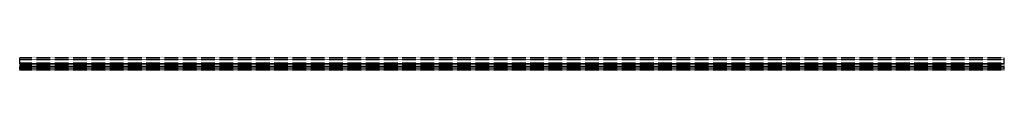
# Model space of a CAD drawing. Header units: millimetres. Extents: x 0 to 5800, y 0 to 73.
import ezdxf

# ---------------------------------------------------------------- set-up
doc = ezdxf.new("R2010")
doc.units = ezdxf.units.MM
doc.header["$LTSCALE"] = 10
doc.linetypes.add('ALLCAD_Strich', pattern=[0.2, 0.15, -0.05])
doc.layers.add('BESCH_KONT_sich_schn_grun_2d', color=10, linetype='Continuous')

msp = doc.modelspace()

# ---------------------------------------------------------------- linework, layer by layer
at = {"layer": 'BESCH_KONT_sich_schn_grun_2d', "linetype": 'ALLCAD_Strich'}
for p, q in [((5800, 73), (0, 73)), ((0, 63), (0, 73)), ((0, 72), (0, 72)), ((0, 72), (0, 72)), ((0, 72), (0, 72)), ((0, 72), (0, 72)), ((0, 72), (0, 72)), ((0, 72), (0, 72)), ((0, 72), (0, 72)), ((0, 72), (0, 72)), ((0, 72), (0, 72)), ((5800, 72), (0, 72)), ((0, 72), (0, 72)), ((0, 72), (0, 72)), ((0, 72), (0, 72)), ((0, 72), (0, 72)), ((0, 72), (0, 72)), ((0, 72), (0, 72)), ((0, 72), (0, 72)), ((0, 72), (0, 72)), ((0, 72), (0, 72)), ((0, 72), (0, 72)), ((0, 72), (0, 72)), ((0, 72), (0, 72)), ((0, 72), (0, 72)), ((0, 72), (0, 72)), ((0, 72), (0, 72)), ((0, 72), (0, 72)), ((0, 72), (0, 72)), ((0, 72), (0, 72)), ((0, 72), (0, 72)), ((0, 72), (0, 72)), ((0, 72), (0, 72)), ((0, 72), (0, 72)), ((0, 72), (0, 72)), ((0, 72), (0, 72)), ((0, 72), (0, 72)), ((0, 72), (0, 72)), ((0, 72), (0, 72)), ((0, 72), (0, 72)), ((0, 72), (0, 72)), ((5800, 63), (0, 63)), ((0, 61.5), (0, 63)), ((5800, 62.8), (0, 62.8)), ((5800, 61.5), (0, 61.5)), ((0, 61.2), (0, 61.5)), ((5800, 61.2), (0, 61.2)), ((0, 25), (0, 61.2)), ((5800, 63), (5800, 73)), ((5800, 61.5), (5800, 63)), ((5800, 61.2), (5800, 61.5)), ((5800, 25), (5800, 61.2)), ((5800, 42), (0, 42)), ((5800, 40.5), (0, 40.5)), ((5800, 40), (0, 40)), ((5800, 38), (0, 38)), ((5800, 37), (0, 37)), ((5800, 36), (0, 36)), ((5800, 34.2), (0, 34.2)), ((5800, 25), (0, 25)), ((0, 23.5), (0, 25)), ((5800, 23.5), (0, 23.5)), ((0, 19.2), (0, 23.5)), ((5800, 21), (0, 21)), ((5800, 19.7), (0, 19.7)), ((5800, 19.2), (0, 19.2)), ((0, 16), (0, 19.2)), ((5800, 18), (0, 18)), ((5800, 17.5), (0, 17.5)), ((5800, 16), (0, 16)), ((0, 15), (0, 16)), ((5800, 15), (0, 15)), ((0, 10), (0, 15)), ((5800, 10), (0, 10)), ((0, 9), (0, 10)), ((5800, 9), (0, 9)), ((0, 7.5), (0, 9)), ((5800, 7.5), (0, 7.5)), ((0, 6.5), (0, 7.5)), ((5800, 6.5), (0, 6.5)), ((0, 1.5), (0, 6.5)), ((5800, 3), (0, 3)), ((5800, 1.5), (0, 1.5)), ((0, 1), (0, 1.5)), ((5800, 1.2), (0, 1.2)), ((5800, 1), (0, 1)), ((0, 0), (0, 1)), ((5800, 23.5), (5800, 25)), ((5800, 19.2), (5800, 23.5)), ((5800, 16), (5800, 19.2)), ((5800, 15), (5800, 16)), ((5800, 10), (5800, 15)), ((5800, 9), (5800, 10)), ((5800, 7.5), (5800, 9)), ((5800, 6.5), (5800, 7.5)), ((5800, 1.5), (5800, 6.5)), ((5800, 1), (5800, 1.5)), ((5800, 0), (5800, 1)), ((5800, 0), (0, 0))]:
    msp.add_line(p, q, dxfattribs=at)

doc.saveas('drawing.dxf')
